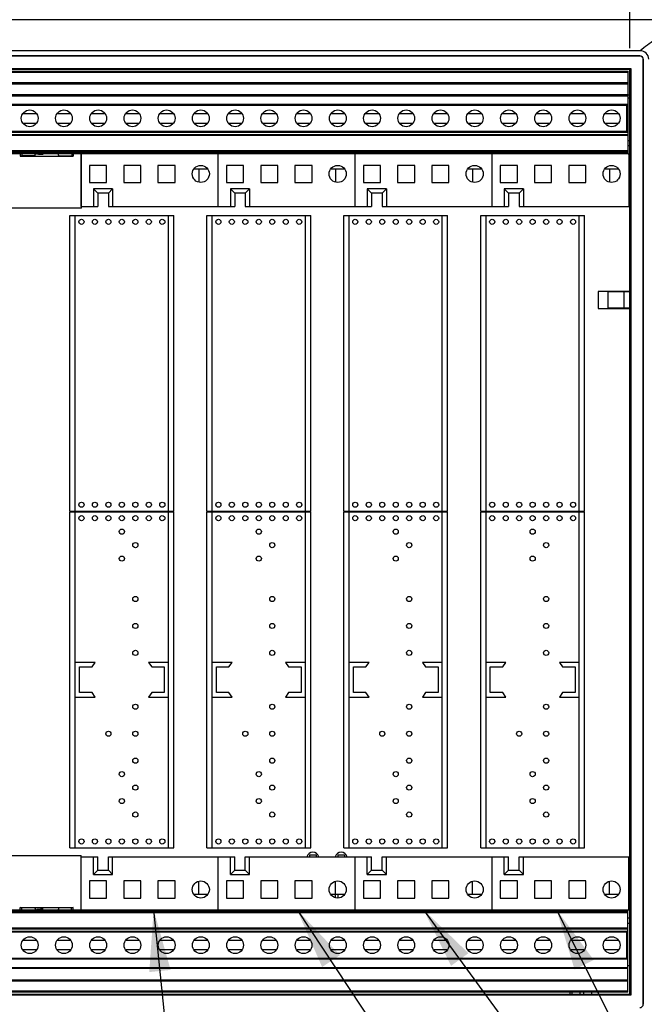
# Model space of a CAD drawing. Header units: inches. Extents: x 0 to 34, y 0 to 22.
# Tile 15 of 37: x 6.7 to 8.5, y 13.2 to 16. Entities that reach past the tile are written whole.
import ezdxf

# ---------------------------------------------------------------- set-up
doc = ezdxf.new("R2010")
doc.units = ezdxf.units.IN
doc.header["$LTSCALE"] = 1.87
doc.header["$MEASUREMENT"] = 0
doc.layers.get('0').update_dxf_attribs({"linetype": 'CONTINUOUS'})
for name, color, linetype in [('0_COMPONENTS', 7, 'CONTINUOUS'), ('DETAIL', 7, 'CONTINUOUS'), ('DIMENSIONS', 7, 'CONTINUOUS')]:
    doc.layers.add(name, color=color, linetype=linetype)
doc.styles.get("Standard").update_dxf_attribs({"font": 'txt', "width": 0.8})
doc.dimstyles.new('DIMSTYLE_1', dxfattribs={"dimtxt": 0.125, "dimasz": 0.18, "dimexe": 0.18, "dimexo": 0.0625, "dimgap": 0.09, "dimtad": 0, "dimtih": 1, "dimtoh": 1, "dimlfac": 2, "dimzin": 4, "dimdsep": 46, "dimtxsty": 'STANDARD', "dimblk": '_FILLED', "dimblk1": '_FILLED', "dimblk2": '_FILLED', "dimcen": 0.09, "dimadec": 0, "dimazin": 0, "dimtfac": 1, "dimtofl": 0, "dimtmove": 0, "dimatfit": 3, "dimldrblk": '_FILLED', "dimfxl": 1, "dimtolj": 1, "dimtzin": 4, "dimarcsym": 0})
doc.dimstyles.get("Standard").update_dxf_attribs({"dimtxt": 0.125, "dimasz": 0.18, "dimexe": 0.18, "dimexo": 0.0625, "dimgap": 0.09, "dimtad": 0, "dimtih": 1, "dimtoh": 1, "dimdec": 3, "dimzin": 4, "dimdsep": 46, "dimtxsty": 'STANDARD', "dimblk": '_FILLED', "dimblk1": '_FILLED', "dimblk2": '_FILLED', "dimcen": 0.09, "dimadec": 0, "dimazin": 0, "dimtol": 1, "dimtp": 0.01, "dimtm": 0.01, "dimtfac": 1, "dimtdec": 3, "dimtofl": 0, "dimtmove": 0, "dimatfit": 3, "dimldrblk": '_FILLED', "dimfxl": 1, "dimtolj": 1, "dimtzin": 4, "dimarcsym": 0})

# ---------------------------------------------------------------- blocks, each defined once
blk = doc.blocks.new('_FILLED')
at = {"color": 0, "linetype": 'BYBLOCK'}
blk.add_solid([(0, 0), (-1, 0.174), (-1, -0.174)], dxfattribs=at)
blk = doc.blocks.new('*D16')
at = {"layer": 'DIMENSIONS', "color": 2, "linetype": 'CONTINUOUS'}
for p, q in [((5.6385, 15.9529), (5.6385, 17.0744)), ((8.4435, 15.9529), (8.4435, 17.0744)), ((5.6385, 16.9494), (6.366, 16.9494)), ((8.4435, 16.9494), (7.716, 16.9494))]:
    blk.add_line(p, q, dxfattribs=at)
at = {"layer": 'DIMENSIONS', "color": 2, "linetype": 'CONTINUOUS', "xscale": 0.18, "yscale": 0.18, "zscale": 0.18, "rotation": 180}
blk.add_blockref('_FILLED', (5.6385, 16.9494), dxfattribs=at)
at = {"layer": 'DIMENSIONS', "color": 2, "linetype": 'CONTINUOUS', "xscale": 0.18, "yscale": 0.18, "zscale": 0.18}
blk.add_blockref('_FILLED', (8.4435, 16.9494), dxfattribs=at)
at = {"layer": 'DIMENSIONS', "color": 2, "linetype": 'CONTINUOUS', "insert": (7.041, 17.0119), "char_height": 0.125, "width": 1.225, "attachment_point": 2, "line_spacing_factor": 0.9}
blk.add_mtext('5.61{\\Ftxt.shx;\\W1.000000;\\H0.125000; }[142.5]', dxfattribs=at)
blk = doc.blocks.new('*D17')
at = {"layer": 'DIMENSIONS', "color": 2, "linetype": 'CONTINUOUS'}
for p, q in [((8.4435, 15.9529), (8.4435, 17.0744)), ((8.7485, 16.2219), (8.7485, 17.0744)), ((8.4435, 16.9494), (8.0835, 16.9494)), ((8.7485, 16.9494), (9.094, 16.9494))]:
    blk.add_line(p, q, dxfattribs=at)
at = {"layer": 'DIMENSIONS', "color": 2, "linetype": 'CONTINUOUS', "xscale": 0.18, "yscale": 0.18, "zscale": 0.18}
blk.add_blockref('_FILLED', (8.4435, 16.9494), dxfattribs=at)
at = {"layer": 'DIMENSIONS', "color": 2, "linetype": 'CONTINUOUS', "xscale": 0.18, "yscale": 0.18, "zscale": 0.18, "rotation": 180}
blk.add_blockref('_FILLED', (8.7485, 16.9494), dxfattribs=at)
at = {"layer": 'DIMENSIONS', "color": 2, "linetype": 'CONTINUOUS', "insert": (9.1565, 17.0119), "char_height": 0.125, "width": 1.025, "attachment_point": 1, "line_spacing_factor": 0.9}
blk.add_mtext('.61{\\Ftxt.shx;\\W1.000000;\\H0.125000; }[15.5]', dxfattribs=at)

msp = doc.modelspace()

# ---------------------------------------------------------------- linework, layer by layer
at = {"color": 7, "linetype": 'CONTINUOUS'}
for p, q in [((8.59651, 16.03543), (5.48651, 16.03543)), ((8.47401, 15.94543), (5.60901, 15.94543)), ((8.47401, 15.94517), (8.47401, 15.94543)), ((8.47344, 15.93036), (5.60859, 15.93036)), ((8.47318, 15.93009), (5.60885, 15.93009)), ((8.47318, 15.93009), (8.47344, 15.93036)), ((8.48318, 15.92009), (8.48344, 15.92036)), ((8.48318, 13.15876), (8.48318, 15.92009)), ((8.48344, 13.1585), (8.48344, 15.92036)), ((5.63568, 15.89327), (8.44635, 15.89327)), ((8.44351, 15.89043), (5.63851, 15.89043)), ((5.64376, 15.88545), (8.43876, 15.88545)), ((8.43876, 15.85045), (8.43876, 15.88545)), ((8.44351, 15.89043), (8.44635, 15.89327)), ((8.44351, 13.18843), (8.44351, 15.89043)), ((8.44635, 15.89327), (8.44635, 13.18559)), ((5.64376, 15.88295), (8.43876, 15.88295)), ((5.64376, 15.85295), (8.43876, 15.85295)), ((5.64376, 15.85045), (8.43876, 15.85045)), ((8.43876, 15.84795), (5.64376, 15.84795)), ((8.43876, 15.81545), (8.43876, 15.85012)), ((5.64376, 15.81795), (8.43876, 15.81795)), ((5.64376, 15.81545), (8.43876, 15.81545)), ((8.43876, 15.81295), (5.64376, 15.81295)), ((8.43876, 15.64445), (8.43876, 15.81512)), ((8.44351, 15.80695), (8.43876, 15.80695)), ((5.65401, 15.7892), (8.43876, 15.7892)), ((5.65401, 15.7867), (8.43876, 15.7867)), ((8.43451, 15.7867), (8.43451, 15.7092)), ((6.67061, 15.7617), (6.71092, 15.7617)), ((6.77061, 15.7617), (6.81092, 15.7617)), ((6.87061, 15.7617), (6.91092, 15.7617)), ((6.97061, 15.7617), (7.01092, 15.7617)), ((7.07061, 15.7617), (7.11092, 15.7617)), ((7.17061, 15.7617), (7.21092, 15.7617)), ((7.27061, 15.7617), (7.31092, 15.7617)), ((7.37061, 15.7617), (7.41092, 15.7617)), ((7.47061, 15.7617), (7.51092, 15.7617)), ((7.57061, 15.7617), (7.61092, 15.7617)), ((7.67061, 15.7617), (7.71092, 15.7617)), ((7.77061, 15.7617), (7.81092, 15.7617)), ((7.87061, 15.7617), (7.91092, 15.7617)), ((7.97061, 15.7617), (8.01092, 15.7617)), ((8.07061, 15.7617), (8.11092, 15.7617)), ((8.17061, 15.7617), (8.21092, 15.7617)), ((8.27061, 15.7617), (8.31092, 15.7617)), ((8.37061, 15.7617), (8.41092, 15.7617)), ((8.43451, 15.7617), (8.43876, 15.7617)), ((6.67061, 15.7342), (6.71092, 15.7342)), ((6.77061, 15.7342), (6.81092, 15.7342)), ((6.87061, 15.7342), (6.91092, 15.7342)), ((6.97061, 15.7342), (7.01092, 15.7342)), ((7.07061, 15.7342), (7.11092, 15.7342)), ((7.17061, 15.7342), (7.21092, 15.7342)), ((7.27061, 15.7342), (7.31092, 15.7342)), ((7.37061, 15.7342), (7.41092, 15.7342)), ((7.47061, 15.7342), (7.51092, 15.7342)), ((7.57061, 15.7342), (7.61092, 15.7342)), ((7.67061, 15.7342), (7.71092, 15.7342)), ((7.77061, 15.7342), (7.81092, 15.7342)), ((7.87061, 15.7342), (7.91092, 15.7342)), ((7.97061, 15.7342), (8.01092, 15.7342)), ((8.07061, 15.7342), (8.11092, 15.7342)), ((8.17061, 15.7342), (8.21092, 15.7342)), ((8.27061, 15.7342), (8.31092, 15.7342)), ((8.37061, 15.7342), (8.41092, 15.7342)), ((8.43451, 15.7342), (8.43876, 15.7342)), ((8.43876, 15.7092), (5.65401, 15.7092)), ((8.43876, 15.7067), (5.65401, 15.7067)), ((5.65401, 15.70095), (8.43876, 15.70095)), ((5.65401, 15.69845), (8.43876, 15.69845)), ((8.43876, 15.68345), (8.44351, 15.68345)), ((8.43876, 15.66845), (8.44351, 15.66845)), ((8.43876, 15.65295), (5.65401, 15.65295)), ((8.43876, 15.65045), (5.65401, 15.65045)), ((8.43876, 15.64695), (5.65401, 15.64695)), ((8.43876, 15.64445), (5.65401, 15.64445)), ((6.66294, 15.64445), (6.66294, 15.63748)), ((6.66745, 15.63853), (6.66294, 15.63748)), ((6.66294, 15.63748), (6.81809, 15.63748)), ((6.66745, 15.6441), (6.66745, 15.63853)), ((6.70535, 15.63853), (6.66745, 15.63853)), ((6.70535, 15.63853), (6.70733, 15.64445)), ((6.77567, 15.63853), (6.7737, 15.64445)), ((6.77567, 15.63853), (6.8136, 15.63853)), ((6.81809, 15.63748), (6.81358, 15.63853)), ((6.8136, 15.64411), (6.8136, 15.63853)), ((6.81809, 15.64445), (6.81809, 15.63748)), ((6.84051, 15.64445), (6.84051, 15.48992)), ((6.84177, 15.48567), (6.84177, 15.64445)), ((7.24051, 15.64445), (7.24051, 15.48992)), ((7.64051, 15.64445), (7.64051, 15.48992)), ((8.04051, 15.64445), (8.04051, 15.48992)), ((8.44051, 15.64445), (8.44051, 15.48992)), ((6.86551, 15.61045), (6.86551, 15.56045)), ((6.91551, 15.61045), (6.86551, 15.61045)), ((6.91551, 15.56045), (6.91551, 15.61045)), ((6.96551, 15.61045), (6.96551, 15.56045)), ((7.01551, 15.61045), (6.96551, 15.61045)), ((7.01551, 15.56045), (7.01551, 15.61045)), ((7.06551, 15.61045), (7.06551, 15.56045)), ((7.11551, 15.61045), (7.06551, 15.61045)), ((7.11551, 15.56045), (7.11551, 15.61045)), ((7.21086, 15.59945), (7.17017, 15.59945)), ((7.18451, 15.59945), (7.18451, 15.56144)), ((7.26551, 15.61045), (7.26551, 15.56045)), ((7.31551, 15.61045), (7.26551, 15.61045)), ((7.31551, 15.56045), (7.31551, 15.61045)), ((7.36551, 15.61045), (7.36551, 15.56045)), ((7.41551, 15.61045), (7.36551, 15.61045)), ((7.41551, 15.56045), (7.41551, 15.61045)), ((7.46551, 15.61045), (7.46551, 15.56045)), ((7.51551, 15.61045), (7.46551, 15.61045)), ((7.51551, 15.56045), (7.51551, 15.61045)), ((7.61086, 15.59945), (7.57017, 15.59945)), ((7.58451, 15.59945), (7.58451, 15.56144)), ((7.71551, 15.61045), (7.66551, 15.61045)), ((7.66551, 15.61045), (7.66551, 15.56045)), ((7.71551, 15.56045), (7.71551, 15.61045)), ((7.81551, 15.61045), (7.76551, 15.61045)), ((7.76551, 15.61045), (7.76551, 15.56045)), ((7.81551, 15.56045), (7.81551, 15.61045)), ((7.91551, 15.61045), (7.86551, 15.61045)), ((7.86551, 15.61045), (7.86551, 15.56045)), ((7.91551, 15.56045), (7.91551, 15.61045)), ((8.01086, 15.59945), (7.97017, 15.59945)), ((7.98451, 15.59945), (7.98451, 15.56144)), ((8.11551, 15.61045), (8.06551, 15.61045)), ((8.06551, 15.61045), (8.06551, 15.56045)), ((8.11551, 15.56045), (8.11551, 15.61045)), ((8.21551, 15.61045), (8.16551, 15.61045)), ((8.16551, 15.61045), (8.16551, 15.56045)), ((8.21551, 15.56045), (8.21551, 15.61045)), ((8.31551, 15.61045), (8.26551, 15.61045)), ((8.26551, 15.61045), (8.26551, 15.56045)), ((8.31551, 15.56045), (8.31551, 15.61045)), ((8.41086, 15.59945), (8.37017, 15.59945)), ((8.38451, 15.59945), (8.38451, 15.56144)), ((6.86551, 15.56045), (6.91551, 15.56045)), ((6.87701, 15.54179), (6.87701, 15.48992)), ((6.93301, 15.54179), (6.87701, 15.54179)), ((6.87701, 15.54179), (6.88951, 15.52929)), ((6.92051, 15.52929), (6.93301, 15.54179)), ((6.93301, 15.54179), (6.93301, 15.48992)), ((6.96551, 15.56045), (7.01551, 15.56045)), ((7.06551, 15.56045), (7.11551, 15.56045)), ((7.26551, 15.56045), (7.31551, 15.56045)), ((7.27701, 15.54179), (7.27701, 15.48992)), ((7.33301, 15.54179), (7.27701, 15.54179)), ((7.27701, 15.54179), (7.28951, 15.52929)), ((7.32051, 15.52929), (7.33301, 15.54179)), ((7.33301, 15.54179), (7.33301, 15.48992)), ((7.36551, 15.56045), (7.41551, 15.56045)), ((7.46551, 15.56045), (7.51551, 15.56045)), ((7.66551, 15.56045), (7.71551, 15.56045)), ((7.73301, 15.54179), (7.67701, 15.54179)), ((7.67701, 15.54179), (7.67701, 15.48992)), ((7.67701, 15.54179), (7.68951, 15.52929)), ((7.72051, 15.52929), (7.73301, 15.54179)), ((7.73301, 15.54179), (7.73301, 15.48992)), ((7.76551, 15.56045), (7.81551, 15.56045)), ((7.86551, 15.56045), (7.91551, 15.56045)), ((8.06551, 15.56045), (8.11551, 15.56045)), ((8.13301, 15.54179), (8.07701, 15.54179)), ((8.07701, 15.54179), (8.07701, 15.48992)), ((8.07701, 15.54179), (8.08951, 15.52929)), ((8.12051, 15.52929), (8.13301, 15.54179)), ((8.13301, 15.54179), (8.13301, 15.48992)), ((8.16551, 15.56045), (8.21551, 15.56045)), ((8.26551, 15.56045), (8.31551, 15.56045)), ((6.88951, 15.52929), (6.88951, 15.48992)), ((6.92051, 15.52929), (6.88951, 15.52929)), ((6.92051, 15.52929), (6.92051, 15.48992)), ((7.28951, 15.52929), (7.28951, 15.48992)), ((7.32051, 15.52929), (7.28951, 15.52929)), ((7.32051, 15.52929), (7.32051, 15.48992)), ((7.72051, 15.52929), (7.68951, 15.52929)), ((7.68951, 15.52929), (7.68951, 15.48992)), ((7.72051, 15.52929), (7.72051, 15.48992)), ((8.12051, 15.52929), (8.08951, 15.52929)), ((8.08951, 15.52929), (8.08951, 15.48992)), ((8.12051, 15.52929), (8.12051, 15.48992)), ((6.84177, 15.48567), (6.43976, 15.48567)), ((6.84051, 15.48992), (6.88951, 15.48992)), ((6.92051, 15.48992), (7.28951, 15.48992)), ((7.32051, 15.48992), (7.68951, 15.48992)), ((7.72051, 15.48992), (8.08951, 15.48992)), ((8.12051, 15.48992), (8.44051, 15.48992)), ((8.44351, 15.24156), (8.35184, 15.24156)), ((8.35184, 15.24156), (8.35184, 15.19235)), ((8.44351, 15.24057), (8.3794, 15.24057)), ((8.3794, 15.24057), (8.3794, 15.19333)), ((8.42664, 15.24057), (8.42664, 15.19333)), ((8.35184, 15.19235), (8.44351, 15.19235)), ((8.44351, 15.19333), (8.3794, 15.19333)), ((6.43926, 13.59374), (6.84127, 13.59374)), ((6.84051, 13.58948), (6.88951, 13.58948)), ((6.84051, 13.58948), (6.84051, 13.43495)), ((6.84127, 13.43495), (6.84127, 13.59374)), ((6.87701, 13.53761), (6.87701, 13.58948)), ((6.88951, 13.55011), (6.88951, 13.58948)), ((6.92051, 13.58948), (7.28951, 13.58948)), ((6.92051, 13.55011), (6.92051, 13.58948)), ((6.93301, 13.53761), (6.93301, 13.58948)), ((7.24051, 13.58948), (7.24051, 13.43495)), ((7.27701, 13.53761), (7.27701, 13.58948)), ((7.28951, 13.55011), (7.28951, 13.58948)), ((7.32051, 13.58948), (7.68951, 13.58948)), ((7.32051, 13.55011), (7.32051, 13.58948)), ((7.33301, 13.53761), (7.33301, 13.58948)), ((7.50833, 13.59526), (7.52802, 13.59526)), ((7.50833, 13.59526), (7.50833, 13.58948)), ((7.52802, 13.59526), (7.52802, 13.58948)), ((7.59101, 13.59526), (7.61069, 13.59526)), ((7.59101, 13.59526), (7.59101, 13.58948)), ((7.61069, 13.59526), (7.61069, 13.58948)), ((7.64051, 13.58948), (7.64051, 13.43495)), ((7.67701, 13.53761), (7.67701, 13.58948)), ((7.68951, 13.55011), (7.68951, 13.58948)), ((7.72051, 13.58948), (8.08951, 13.58948)), ((7.72051, 13.55011), (7.72051, 13.58948)), ((7.73301, 13.53761), (7.73301, 13.58948)), ((8.04051, 13.58948), (8.04051, 13.43495)), ((8.07701, 13.53761), (8.07701, 13.58948)), ((8.08951, 13.55011), (8.08951, 13.58948)), ((8.12051, 13.58948), (8.44051, 13.58948)), ((8.12051, 13.55011), (8.12051, 13.58948)), ((8.13301, 13.53761), (8.13301, 13.58948)), ((8.44051, 13.43495), (8.44051, 13.58948)), ((6.88951, 13.55011), (6.87701, 13.53761)), ((6.87701, 13.53761), (6.93301, 13.53761)), ((6.88951, 13.55011), (6.92051, 13.55011)), ((6.92051, 13.55011), (6.93301, 13.53761)), ((7.28951, 13.55011), (7.27701, 13.53761)), ((7.27701, 13.53761), (7.33301, 13.53761)), ((7.28951, 13.55011), (7.32051, 13.55011)), ((7.32051, 13.55011), (7.33301, 13.53761)), ((7.68951, 13.55011), (7.67701, 13.53761)), ((7.67701, 13.53761), (7.73301, 13.53761)), ((7.68951, 13.55011), (7.72051, 13.55011)), ((7.72051, 13.55011), (7.73301, 13.53761)), ((8.08951, 13.55011), (8.07701, 13.53761)), ((8.07701, 13.53761), (8.13301, 13.53761)), ((8.08951, 13.55011), (8.12051, 13.55011)), ((8.12051, 13.55011), (8.13301, 13.53761)), ((6.91551, 13.51895), (6.86551, 13.51895)), ((6.86551, 13.51895), (6.86551, 13.46895)), ((6.91551, 13.46895), (6.91551, 13.51895)), ((7.01551, 13.51895), (6.96551, 13.51895)), ((6.96551, 13.51895), (6.96551, 13.46895)), ((7.01551, 13.46895), (7.01551, 13.51895)), ((7.11551, 13.51895), (7.06551, 13.51895)), ((7.06551, 13.51895), (7.06551, 13.46895)), ((7.11551, 13.46895), (7.11551, 13.51895)), ((7.18451, 13.47995), (7.18451, 13.51797)), ((7.31551, 13.51895), (7.26551, 13.51895)), ((7.26551, 13.51895), (7.26551, 13.46895)), ((7.31551, 13.46895), (7.31551, 13.51895)), ((7.41551, 13.51895), (7.36551, 13.51895)), ((7.36551, 13.51895), (7.36551, 13.46895)), ((7.41551, 13.46895), (7.41551, 13.51895)), ((7.51551, 13.51895), (7.46551, 13.51895)), ((7.46551, 13.51895), (7.46551, 13.46895)), ((7.51551, 13.46895), (7.51551, 13.51895)), ((7.58451, 13.47995), (7.58451, 13.51797)), ((7.71551, 13.51895), (7.66551, 13.51895)), ((7.66551, 13.51895), (7.66551, 13.46895)), ((7.71551, 13.46895), (7.71551, 13.51895)), ((7.81551, 13.51895), (7.76551, 13.51895)), ((7.76551, 13.51895), (7.76551, 13.46895)), ((7.81551, 13.46895), (7.81551, 13.51895)), ((7.91551, 13.51895), (7.86551, 13.51895)), ((7.86551, 13.51895), (7.86551, 13.46895)), ((7.91551, 13.46895), (7.91551, 13.51895)), ((7.98451, 13.47995), (7.98451, 13.51797)), ((8.11551, 13.51895), (8.06551, 13.51895)), ((8.06551, 13.51895), (8.06551, 13.46895)), ((8.11551, 13.46895), (8.11551, 13.51895)), ((8.21551, 13.51895), (8.16551, 13.51895)), ((8.16551, 13.51895), (8.16551, 13.46895)), ((8.21551, 13.46895), (8.21551, 13.51895)), ((8.31551, 13.51895), (8.26551, 13.51895)), ((8.26551, 13.51895), (8.26551, 13.46895)), ((8.31551, 13.46895), (8.31551, 13.51895)), ((8.38451, 13.47995), (8.38451, 13.51797)), ((6.86551, 13.46895), (6.91551, 13.46895)), ((6.96551, 13.46895), (7.01551, 13.46895)), ((7.06551, 13.46895), (7.11551, 13.46895)), ((7.17017, 13.47995), (7.21086, 13.47995)), ((7.26551, 13.46895), (7.31551, 13.46895)), ((7.36551, 13.46895), (7.41551, 13.46895)), ((7.46551, 13.46895), (7.51551, 13.46895)), ((7.57017, 13.47995), (7.61086, 13.47995)), ((7.59101, 13.47995), (7.59101, 13.46933)), ((7.66551, 13.46895), (7.71551, 13.46895)), ((7.76551, 13.46895), (7.81551, 13.46895)), ((7.86551, 13.46895), (7.91551, 13.46895)), ((7.97017, 13.47995), (8.01086, 13.47995)), ((8.06551, 13.46895), (8.11551, 13.46895)), ((8.16551, 13.46895), (8.21551, 13.46895)), ((8.26551, 13.46895), (8.31551, 13.46895)), ((8.37017, 13.47995), (8.41086, 13.47995)), ((6.66294, 13.44192), (6.81809, 13.44192)), ((6.66745, 13.44088), (6.66294, 13.44192)), ((6.66294, 13.43495), (6.66294, 13.44192)), ((6.70535, 13.44088), (6.66745, 13.44088)), ((6.66745, 13.4353), (6.66745, 13.44088)), ((6.70535, 13.44088), (6.70733, 13.43495)), ((6.77567, 13.44088), (6.7737, 13.43495)), ((6.8131, 13.44088), (6.77567, 13.44088)), ((6.8131, 13.44088), (6.81314, 13.44078)), ((6.81809, 13.44192), (6.81314, 13.44078)), ((6.81314, 13.43533), (6.81314, 13.44078)), ((6.81809, 13.43495), (6.81809, 13.44192)), ((5.65401, 13.43495), (8.43826, 13.43495)), ((5.65401, 13.43245), (8.43826, 13.43245)), ((5.65401, 13.42895), (8.43826, 13.42895)), ((5.65401, 13.42645), (8.43826, 13.42645)), ((8.43826, 13.19395), (8.43826, 13.43495)), ((8.43826, 13.41095), (8.44351, 13.41095)), ((8.43826, 13.39595), (8.44351, 13.39595)), ((8.43826, 13.38095), (5.65401, 13.38095)), ((8.43826, 13.37845), (5.65401, 13.37845)), ((5.65401, 13.3727), (8.43826, 13.3727)), ((5.65401, 13.3702), (8.43826, 13.3702)), ((8.43451, 13.3702), (8.43451, 13.2927)), ((6.71092, 13.3452), (6.67061, 13.3452)), ((6.81092, 13.3452), (6.77061, 13.3452)), ((6.91092, 13.3452), (6.87061, 13.3452)), ((7.01092, 13.3452), (6.97061, 13.3452)), ((7.11092, 13.3452), (7.07061, 13.3452)), ((7.21092, 13.3452), (7.17061, 13.3452)), ((7.31092, 13.3452), (7.27061, 13.3452)), ((7.41092, 13.3452), (7.37061, 13.3452)), ((7.51092, 13.3452), (7.47061, 13.3452)), ((7.61092, 13.3452), (7.57061, 13.3452)), ((7.71092, 13.3452), (7.67061, 13.3452)), ((7.81092, 13.3452), (7.77061, 13.3452)), ((7.91092, 13.3452), (7.87061, 13.3452)), ((8.01092, 13.3452), (7.97061, 13.3452)), ((8.11092, 13.3452), (8.07061, 13.3452)), ((8.21092, 13.3452), (8.17061, 13.3452)), ((8.31092, 13.3452), (8.27061, 13.3452)), ((8.41092, 13.3452), (8.37061, 13.3452)), ((8.43826, 13.3452), (8.43451, 13.3452)), ((6.71092, 13.3177), (6.67061, 13.3177)), ((6.81092, 13.3177), (6.77061, 13.3177)), ((6.91092, 13.3177), (6.87061, 13.3177)), ((7.01092, 13.3177), (6.97061, 13.3177)), ((7.11092, 13.3177), (7.07061, 13.3177)), ((7.21092, 13.3177), (7.17061, 13.3177)), ((7.31092, 13.3177), (7.27061, 13.3177)), ((7.41092, 13.3177), (7.37061, 13.3177)), ((7.51092, 13.3177), (7.47061, 13.3177)), ((7.61092, 13.3177), (7.57061, 13.3177)), ((7.71092, 13.3177), (7.67061, 13.3177)), ((7.81092, 13.3177), (7.77061, 13.3177)), ((7.91092, 13.3177), (7.87061, 13.3177)), ((8.01092, 13.3177), (7.97061, 13.3177)), ((8.11092, 13.3177), (8.07061, 13.3177)), ((8.21092, 13.3177), (8.17061, 13.3177)), ((8.31092, 13.3177), (8.27061, 13.3177)), ((8.41092, 13.3177), (8.37061, 13.3177)), ((8.43826, 13.3177), (8.43451, 13.3177)), ((5.64326, 13.26645), (8.43826, 13.26645)), ((8.43826, 13.2927), (5.65401, 13.2927)), ((8.43826, 13.2902), (5.65401, 13.2902)), ((8.44351, 13.27095), (8.43826, 13.27095)), ((5.64326, 13.26395), (8.43826, 13.26395)), ((8.43826, 13.22895), (5.64326, 13.22895)), ((8.43826, 13.22645), (5.64326, 13.22645)), ((8.44635, 13.18559), (5.63568, 13.18559)), ((5.63851, 13.18843), (8.44351, 13.18843)), ((8.43826, 13.19645), (5.64326, 13.19645)), ((8.43826, 13.19395), (5.64326, 13.19395)), ((8.26911, 13.18843), (8.26911, 13.19395)), ((8.29812, 13.19395), (8.29812, 13.18843)), ((8.30812, 13.19395), (8.30812, 13.18843)), ((8.44635, 13.18559), (8.44351, 13.18843)), ((8.48318, 13.15876), (8.48344, 13.1585))]:
    msp.add_line(p, q, dxfattribs=at)
at = {"color": 3, "linetype": 'CONTINUOUS'}
for p, q in [((8.43876, 15.64445), (8.44351, 15.64445)), ((8.43826, 13.43495), (8.44351, 13.43495)), ((8.27412, 13.19395), (8.27412, 13.18843)), ((8.33212, 13.19395), (8.33212, 13.18843))]:
    msp.add_line(p, q, dxfattribs=at)
at = {"color": 7, "linetype": 'CONTINUOUS'}
for centre, radius in [((6.69076, 15.74795), 0.0245), ((6.79076, 15.74795), 0.0245), ((6.89076, 15.74795), 0.0245), ((6.99076, 15.74795), 0.0245), ((7.09076, 15.74795), 0.0245), ((7.19076, 15.74795), 0.0245), ((7.29076, 15.74795), 0.0245), ((7.39076, 15.74795), 0.0245), ((7.49076, 15.74795), 0.0245), ((7.59076, 15.74795), 0.0245), ((7.69076, 15.74795), 0.0245), ((7.79076, 15.74795), 0.0245), ((7.89076, 15.74795), 0.0245), ((7.99076, 15.74795), 0.0245), ((8.09076, 15.74795), 0.0245), ((8.19076, 15.74795), 0.0245), ((8.29076, 15.74795), 0.0245), ((8.39076, 15.74795), 0.0245), ((7.19051, 15.58545), 0.025), ((7.59051, 15.58545), 0.025), ((7.99051, 15.58545), 0.025), ((8.39051, 15.58545), 0.025), ((7.19051, 13.49395), 0.025), ((7.59051, 13.49395), 0.025), ((7.99051, 13.49395), 0.025), ((8.39051, 13.49395), 0.025), ((6.69076, 13.33145), 0.0245), ((6.79076, 13.33145), 0.0245), ((6.89076, 13.33145), 0.0245), ((6.99076, 13.33145), 0.0245), ((7.09076, 13.33145), 0.0245), ((7.19076, 13.33145), 0.0245), ((7.29076, 13.33145), 0.0245), ((7.39076, 13.33145), 0.0245), ((7.49076, 13.33145), 0.0245), ((7.59076, 13.33145), 0.0245), ((7.69076, 13.33145), 0.0245), ((7.79076, 13.33145), 0.0245), ((7.89076, 13.33145), 0.0245), ((7.99076, 13.33145), 0.0245), ((8.09076, 13.33145), 0.0245), ((8.19076, 13.33145), 0.0245), ((8.29076, 13.33145), 0.0245), ((8.39076, 13.33145), 0.0245)]:
    msp.add_circle(centre, radius, dxfattribs=at)
msp.add_arc((8.47401, 15.92043), 0.025, 0, 90, dxfattribs=at)
for centre, major_axis, ratio, start_param, end_param in [((8.47318, 15.92009), (0.00707, 0.00707), 0.9996955, -0.7852459, 0.7852459), ((8.47344, 15.92035), (0.00707, 0.00707), 0.9996955, -0.7852459, 0.7852459), ((6.74051, 15.64445), (0.03, 0), 0.0524078, -3.1415903, -1.9156387), ((6.74051, 13.43495), (0.03, 0), 0.0524078, 1.9156387, 3.1415903), ((8.47318, 13.15877), (0.00707, -0.00707), 0.9996955, -0.7852459, 0.7852459)]:
    msp.add_ellipse(centre, major_axis=major_axis, ratio=ratio, start_param=start_param, end_param=end_param, dxfattribs=at)
msp.add_open_spline([(8.59651, 16.03543), (8.59407, 16.03352), (8.58828, 16.02925), (8.57832, 16.02215), (8.56597, 16.01343), (8.55137, 16.00309), (8.53467, 15.99109), (8.50848, 15.97192), (8.4881, 15.95643), (8.47401, 15.94543)], degree=3, knots=[0, 0, 0, 0, 0.0611325, 0.1418705, 0.2415423, 0.3594593, 0.4949343, 0.6472903, 1, 1, 1, 1], dxfattribs=at)
at = {"layer": '0_COMPONENTS', "color": 4, "linetype": 'CONTINUOUS'}
for p, q in [((8.44351, 15.81595), (8.43876, 15.81595)), ((8.44051, 15.63345), (8.44351, 15.63345)), ((8.44051, 13.44845), (8.44351, 13.44845))]:
    msp.add_line(p, q, dxfattribs=at)
at = {"layer": '0_COMPONENTS', "color": 7, "linetype": 'CONTINUOUS'}
for p, q in [((6.80844, 14.59998), (6.80844, 15.46415)), ((6.80844, 15.46415), (7.11159, 15.46415)), ((6.82394, 14.59998), (6.82394, 15.46415)), ((7.09609, 14.59998), (7.09609, 15.46415)), ((7.11159, 14.59998), (7.11159, 15.46415)), ((7.20844, 14.59998), (7.20844, 15.46415)), ((7.20844, 15.46415), (7.51159, 15.46415)), ((7.22394, 14.59998), (7.22394, 15.46415)), ((7.49609, 14.59998), (7.49609, 15.46415)), ((7.51159, 14.59998), (7.51159, 15.46415)), ((7.60844, 15.46415), (7.91159, 15.46415)), ((7.60844, 14.59998), (7.60844, 15.46415)), ((7.62394, 14.59998), (7.62394, 15.46415)), ((7.89609, 14.59998), (7.89609, 15.46415)), ((7.91159, 14.59998), (7.91159, 15.46415)), ((8.00844, 15.46415), (8.31159, 15.46415)), ((8.00844, 14.59998), (8.00844, 15.46415)), ((8.02394, 14.59998), (8.02394, 15.46415)), ((8.29609, 14.59998), (8.29609, 15.46415)), ((8.31159, 14.59998), (8.31159, 15.46415)), ((6.80844, 14.59998), (7.11159, 14.59998)), ((6.80844, 14.59801), (7.11159, 14.59801)), ((6.80844, 13.61573), (6.80844, 14.59801)), ((6.82394, 13.61573), (6.82394, 14.59801)), ((7.09609, 13.61573), (7.09609, 14.59801)), ((7.11159, 13.61573), (7.11159, 14.59801)), ((7.20844, 14.59998), (7.51159, 14.59998)), ((7.20844, 14.59801), (7.51159, 14.59801)), ((7.20844, 13.61573), (7.20844, 14.59801)), ((7.22394, 13.61573), (7.22394, 14.59801)), ((7.49609, 13.61573), (7.49609, 14.59801)), ((7.51159, 13.61573), (7.51159, 14.59801)), ((7.60844, 14.59998), (7.91159, 14.59998)), ((7.60844, 14.59801), (7.91159, 14.59801)), ((7.60844, 13.61573), (7.60844, 14.59801)), ((7.62394, 13.61573), (7.62394, 14.59801)), ((7.89609, 13.61573), (7.89609, 14.59801)), ((7.91159, 13.61573), (7.91159, 14.59801)), ((8.00844, 14.59998), (8.31159, 14.59998)), ((8.00844, 14.59801), (8.31159, 14.59801)), ((8.00844, 13.61573), (8.00844, 14.59801)), ((8.02394, 13.61573), (8.02394, 14.59801)), ((8.29609, 13.61573), (8.29609, 14.59801)), ((8.31159, 13.61573), (8.31159, 14.59801)), ((6.88194, 14.15737), (6.82394, 14.15737)), ((6.83619, 14.14437), (6.87294, 14.14437)), ((6.83619, 14.06937), (6.83619, 14.14437)), ((6.87294, 14.14437), (6.88194, 14.15737)), ((7.09609, 14.15737), (7.03809, 14.15737)), ((7.03809, 14.15737), (7.04709, 14.14437)), ((7.04709, 14.14437), (7.08384, 14.14437)), ((7.08384, 14.14437), (7.08384, 14.06937)), ((7.28194, 14.15737), (7.22394, 14.15737)), ((7.23619, 14.14437), (7.27294, 14.14437)), ((7.23619, 14.06937), (7.23619, 14.14437)), ((7.27294, 14.14437), (7.28194, 14.15737)), ((7.49609, 14.15737), (7.43809, 14.15737)), ((7.43809, 14.15737), (7.44709, 14.14437)), ((7.44709, 14.14437), (7.48384, 14.14437)), ((7.48384, 14.14437), (7.48384, 14.06937)), ((7.68194, 14.15737), (7.62394, 14.15737)), ((7.63619, 14.14437), (7.67294, 14.14437)), ((7.63619, 14.06937), (7.63619, 14.14437)), ((7.67294, 14.14437), (7.68194, 14.15737)), ((7.89609, 14.15737), (7.83809, 14.15737)), ((7.83809, 14.15737), (7.84709, 14.14437)), ((7.84709, 14.14437), (7.88384, 14.14437)), ((7.88384, 14.14437), (7.88384, 14.06937)), ((8.08194, 14.15737), (8.02394, 14.15737)), ((8.03619, 14.14437), (8.07294, 14.14437)), ((8.03619, 14.06937), (8.03619, 14.14437)), ((8.07294, 14.14437), (8.08194, 14.15737)), ((8.29609, 14.15737), (8.23809, 14.15737)), ((8.23809, 14.15737), (8.24709, 14.14437)), ((8.24709, 14.14437), (8.28384, 14.14437)), ((8.28384, 14.14437), (8.28384, 14.06937)), ((6.82394, 14.05637), (6.88194, 14.05637)), ((6.87294, 14.06937), (6.83619, 14.06937)), ((6.88194, 14.05637), (6.87294, 14.06937)), ((7.04709, 14.06937), (7.03809, 14.05637)), ((7.03809, 14.05637), (7.09609, 14.05637)), ((7.08384, 14.06937), (7.04709, 14.06937)), ((7.22394, 14.05637), (7.28194, 14.05637)), ((7.27294, 14.06937), (7.23619, 14.06937)), ((7.28194, 14.05637), (7.27294, 14.06937)), ((7.44709, 14.06937), (7.43809, 14.05637)), ((7.43809, 14.05637), (7.49609, 14.05637)), ((7.48384, 14.06937), (7.44709, 14.06937)), ((7.62394, 14.05637), (7.68194, 14.05637)), ((7.67294, 14.06937), (7.63619, 14.06937)), ((7.68194, 14.05637), (7.67294, 14.06937)), ((7.84709, 14.06937), (7.83809, 14.05637)), ((7.83809, 14.05637), (7.89609, 14.05637)), ((7.88384, 14.06937), (7.84709, 14.06937)), ((8.02394, 14.05637), (8.08194, 14.05637)), ((8.07294, 14.06937), (8.03619, 14.06937)), ((8.08194, 14.05637), (8.07294, 14.06937)), ((8.24709, 14.06937), (8.23809, 14.05637)), ((8.23809, 14.05637), (8.29609, 14.05637)), ((8.28384, 14.06937), (8.24709, 14.06937)), ((6.80844, 13.61573), (7.11159, 13.61573)), ((7.20844, 13.61573), (7.51159, 13.61573)), ((7.60844, 13.61573), (7.91159, 13.61573)), ((8.00844, 13.61573), (8.31159, 13.61573))]:
    msp.add_line(p, q, dxfattribs=at)
for centre in [(6.8419, 15.44545), (6.88127, 15.44545), (6.92064, 15.44545), (6.96001, 15.44545), (6.99938, 15.44545), (7.03875, 15.44545), (7.07812, 15.44545), (7.2419, 15.44545), (7.28127, 15.44545), (7.32064, 15.44545), (7.36001, 15.44545), (7.39938, 15.44545), (7.43875, 15.44545), (7.47812, 15.44545), (7.6419, 15.44545), (7.68127, 15.44545), (7.72064, 15.44545), (7.76001, 15.44545), (7.79938, 15.44545), (7.83875, 15.44545), (7.87812, 15.44545), (8.0419, 15.44545), (8.08127, 15.44545), (8.12064, 15.44545), (8.16001, 15.44545), (8.19938, 15.44545), (8.23875, 15.44545), (8.27812, 15.44545), (6.8419, 14.61868), (6.88127, 14.61868), (6.92064, 14.61868), (6.96001, 14.61868), (6.99938, 14.61868), (7.03875, 14.61868), (7.07812, 14.61868), (7.2419, 14.61868), (7.28127, 14.61868), (7.32064, 14.61868), (7.36001, 14.61868), (7.39938, 14.61868), (7.43875, 14.61868), (7.47812, 14.61868), (7.6419, 14.61868), (7.68127, 14.61868), (7.72064, 14.61868), (7.76001, 14.61868), (7.79938, 14.61868), (7.83875, 14.61868), (7.87812, 14.61868), (8.0419, 14.61868), (8.08127, 14.61868), (8.12064, 14.61868), (8.16001, 14.61868), (8.19938, 14.61868), (8.23875, 14.61868), (8.27812, 14.61868), (6.8419, 14.57931), (6.88127, 14.57931), (6.92064, 14.57931), (6.96001, 14.57931), (6.99938, 14.57931), (7.03875, 14.57931), (7.07812, 14.57931), (7.2419, 14.57931), (7.28127, 14.57931), (7.32064, 14.57931), (7.36001, 14.57931), (7.39938, 14.57931), (7.43875, 14.57931), (7.47812, 14.57931), (7.6419, 14.57931), (7.68127, 14.57931), (7.72064, 14.57931), (7.76001, 14.57931), (7.79938, 14.57931), (7.83875, 14.57931), (7.87812, 14.57931), (8.0419, 14.57931), (8.08127, 14.57931), (8.12064, 14.57931), (8.16001, 14.57931), (8.19938, 14.57931), (8.23875, 14.57931), (8.27812, 14.57931), (6.96001, 14.53994), (7.36001, 14.53994), (7.76001, 14.53994), (8.16001, 14.53994), (6.99938, 14.50057), (7.39938, 14.50057), (7.79938, 14.50057), (8.19938, 14.50057), (6.96001, 14.4612), (7.36001, 14.4612), (7.76001, 14.4612), (8.16001, 14.4612), (6.99938, 14.34309), (7.39938, 14.34309), (7.79938, 14.34309), (8.19938, 14.34309), (6.99938, 14.26435), (7.39938, 14.26435), (7.79938, 14.26435), (8.19938, 14.26435), (6.99938, 14.18561), (7.39938, 14.18561), (7.79938, 14.18561), (8.19938, 14.18561), (6.99938, 14.02813), (7.39938, 14.02813), (7.79938, 14.02813), (8.19938, 14.02813), (6.92064, 13.94939), (6.99938, 13.94939), (7.32064, 13.94939), (7.39938, 13.94939), (7.72064, 13.94939), (7.79938, 13.94939), (8.12064, 13.94939), (8.19938, 13.94939), (6.99938, 13.87065), (7.39938, 13.87065), (7.79938, 13.87065), (8.19938, 13.87065), (6.96001, 13.83128), (7.36001, 13.83128), (7.76001, 13.83128), (8.16001, 13.83128), (6.99938, 13.79191), (7.39938, 13.79191), (7.79938, 13.79191), (8.19938, 13.79191), (6.96001, 13.75254), (7.36001, 13.75254), (7.76001, 13.75254), (8.16001, 13.75254), (6.99938, 13.71317), (7.39938, 13.71317), (7.79938, 13.71317), (8.19938, 13.71317), (6.8419, 13.63443), (6.88127, 13.63443), (6.92064, 13.63443), (6.96001, 13.63443), (6.99938, 13.63443), (7.03875, 13.63443), (7.07812, 13.63443), (7.2419, 13.63443), (7.28127, 13.63443), (7.32064, 13.63443), (7.36001, 13.63443), (7.39938, 13.63443), (7.43875, 13.63443), (7.47812, 13.63443), (7.6419, 13.63443), (7.68127, 13.63443), (7.72064, 13.63443), (7.76001, 13.63443), (7.79938, 13.63443), (7.83875, 13.63443), (7.87812, 13.63443), (8.0419, 13.63443), (8.08127, 13.63443), (8.12064, 13.63443), (8.16001, 13.63443), (8.19938, 13.63443), (8.23875, 13.63443), (8.27812, 13.63443)]:
    msp.add_circle(centre, 0.0075, dxfattribs=at)
for centre, start, end in [((7.51801, 13.58545), 13.53442, 166.46558), ((7.60051, 13.58545), 13.53442, 166.46558), ((7.60051, 13.47695), 169.84527, 202.89617)]:
    msp.add_arc(centre, 0.01775, start, end, dxfattribs=at)

# ---------------------------------------------------------------- dimensions: what is measured, and where the dimension line sits
at = {"layer": 'DIMENSIONS', "color": 2, "linetype": 'CONTINUOUS'}
dim = msp.add_linear_dim(base=(8.44351, 16.94943), p1=(5.63851, 15.95293), p2=(8.44351, 15.95293), dimstyle='DIMSTYLE_1', dxfattribs=at)
dim.commit()
dim.dimension.update_dxf_attribs({"geometry": '*D16', "text_midpoint": (6.91601, 16.94943), "dimtype": 160})
dim = msp.add_linear_dim(base=(8.44351, 16.94943), p1=(8.74851, 16.22194), p2=(8.44351, 15.95293), angle=180, dimstyle='DIMSTYLE_1', dxfattribs=at)
dim.commit()
dim.dimension.update_dxf_attribs({"geometry": '*D17', "text_midpoint": (9.66897, 16.94943), "dimtype": 160})

# ---------------------------------------------------------------- leaders
at = {"layer": 'DETAIL', "color": 2, "linetype": 'CONTINUOUS'}
for points in [[(7.05284, 13.43495), (7.22919, 11.71345), (7.40919, 11.71345)], [(7.47168, 13.43495), (9.10718, 10.9647), (9.28718, 10.9647)], [(7.84114, 13.43495), (9.09367, 11.7147), (9.27367, 11.7147)], [(8.22972, 13.43495), (9.09367, 11.7147), (9.27367, 11.7147)]]:
    msp.add_leader(points, dimstyle='STANDARD', override={"dimtad": 0}, dxfattribs=at)

doc.saveas('drawing.dxf')
